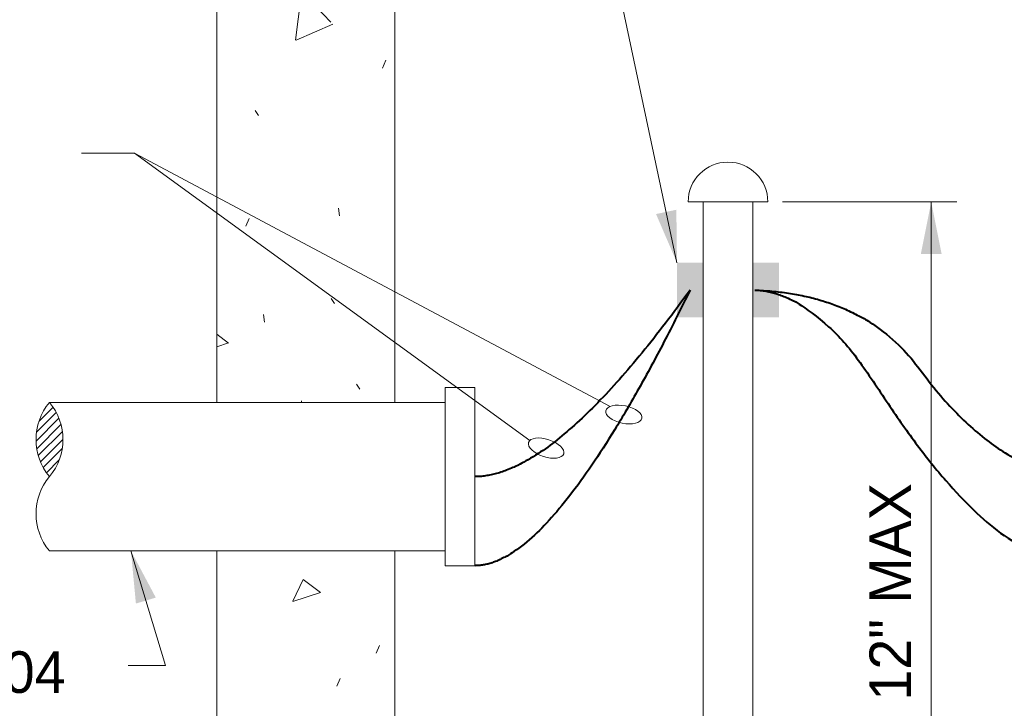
# Paper-space layout '113851LD001' of a CAD drawing. Header units: feet. Extents: x 0 to 34, y 0 to 22.
# Tile 70 of 74: x 13.2 to 16.1, y 13.6 to 15.6. Entities that reach past the tile are written whole.
import ezdxf

# ---------------------------------------------------------------- set-up
doc = ezdxf.new("R2010")
doc.units = ezdxf.units.FT
doc.header["$MEASUREMENT"] = 0
doc.layers.add('LT_P_Text', color=7, linetype='Continuous')
doc.styles.add('Style-ISO_FONTRIGHT', font='ISO_FONTRIGHT.shx')

psp = doc.layouts.new('113851LD001')

# ---------------------------------------------------------------- hatches: boundary and pattern name
at = {"layer": 'LT_P_Text', "linetype": 'Continuous', "lineweight": 13}
h = psp.add_hatch(dxfattribs=at)
h.set_pattern_fill('CONCRETE', scale=0.08556326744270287, style=0, pattern_type=2)
h.set_pattern_definition([(64.75100400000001, (13.76559770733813, 18.13105549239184), (-1.221969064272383, -2.355511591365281), [0.06911971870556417, -14.25464954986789]), (323.143443, (13.795080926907, 18.19357169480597), (-4.88787612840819, 3.533267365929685), [0.06276827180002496, -13.68198341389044]), (197.810793, (13.84530434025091, 18.15592240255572), (-2.443938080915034, -1.177755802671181), [0.08349554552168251, -3.766956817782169]), (82.610413, (14.03817566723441, 17.84865230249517), (-1.221968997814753, -8.244290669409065), [0.1438290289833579, -9.357127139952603]), (313.326271, (14.05667436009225, 17.99128678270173), (-10.9977212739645, 11.77755802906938), [0.12932939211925, -17.6796848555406]), (203.658183, (14.14541390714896, 17.8972050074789), (-2.443938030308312, -1.177755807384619), [0.1152477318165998, -14.55976242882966]), (62.581065, (13.58540428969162, 18.46890059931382), (-1.387313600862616e-08, -1.177755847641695), [0.1438343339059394, -2.509775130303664]), (294.755796, (13.65163907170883, 18.59657699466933), (-1.221968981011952, 2.355511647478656), [0.129271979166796, -11.54322310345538]), (185.007458, (13.7057718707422, 18.47918504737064), (-1.221969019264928, 1.804873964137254e-08), [0.118316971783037, -13.37484097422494]), (303.434902, (14.1415665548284, 18.28407196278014), (-2.443938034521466, 3.533267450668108), [0.01797727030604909, -15.50643459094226]), (66.02719400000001, (14.5980153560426, 18.57790033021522), (-1.221969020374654, -2.355511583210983), [0.02458070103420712, -8.998013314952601]), (66.02719400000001, (13.65218830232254, 17.67059873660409), (-1.221969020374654, -2.355511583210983), [0.02455503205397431, -8.998038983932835]), (66.02719400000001, (13.76144523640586, 17.9092281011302), (-1.221969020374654, -2.355511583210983), [0.02458070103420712, -8.998013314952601]), (276.576156, (14.16275775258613, 18.54418797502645), (5.818499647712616e-09, -1.177755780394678), [0.0225681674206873, -10.64743729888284]), (66.02719400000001, (13.89495507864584, 18.49242142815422), (-1.221969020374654, -2.355511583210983), [0.02455503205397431, -8.998038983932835]), (66.02719400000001, (13.45324403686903, 18.07429076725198), (-1.221969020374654, -2.355511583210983), [0.02456932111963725, -8.99802469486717]), (64.75100400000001, (13.41183586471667, 17.82063657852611), (-1.221969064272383, -2.355511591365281), [0.06913186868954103, -14.25463739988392]), (323.143443, (13.44132421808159, 17.88316373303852), (-4.88787612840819, 3.533267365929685), [0.06279317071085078, -13.68195851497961]), (197.810793, (13.49156756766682, 17.84549955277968), (-2.443938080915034, -1.177755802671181), [0.08351830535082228, -3.766934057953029]), (64.75100400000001, (14.36759920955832, 18.18790098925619), (-1.221969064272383, -2.355511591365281), [0.06911971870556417, -14.25464954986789]), (323.143443, (14.3970824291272, 18.25041719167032), (-4.88787612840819, 3.533267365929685), [0.06276827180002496, -13.68198341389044]), (197.810793, (14.44730584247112, 18.21276789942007), (-2.443938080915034, -1.177755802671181), [0.08349554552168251, -3.766956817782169]), (303.434902, (13.92302693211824, 17.64726126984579), (-2.443938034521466, 3.533267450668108), [0.01797727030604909, -15.50643459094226]), (303.434902, (14.2148656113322, 18.03720105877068), (-2.443938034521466, 3.533267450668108), [0.01799284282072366, -15.50641901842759]), (66.02719400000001, (13.53872293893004, 18.75377066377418), (-1.221969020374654, -2.355511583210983), [0.02455503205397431, -8.998038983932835]), (66.02719400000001, (14.28922462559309, 17.77013191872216), (-1.221969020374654, -2.355511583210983), [0.02455503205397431, -8.998038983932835]), (276.576156, (14.42455919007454, 18.46726899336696), (5.818499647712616e-09, -1.177755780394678), [0.0225681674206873, -10.64743729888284]), (276.576156, (13.61658149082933, 18.27764479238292), (5.818499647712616e-09, -1.177755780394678), [0.0225681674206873, -10.64743729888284]), (276.576156, (13.94671623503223, 18.23812157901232), (5.818499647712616e-09, -1.177755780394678), [0.0225681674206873, -10.64743729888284])])
h.paths.add_polyline_path([(13.38606587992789, 17.5985318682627), (13.38606587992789, 16.64934873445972), (13.81388136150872, 16.64934873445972), (13.81388136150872, 14.45361081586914), (14.32725993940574, 14.45361081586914), (14.32725993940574, 17.16272731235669), (13.84419122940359, 17.16272731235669), (13.84419122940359, 17.35057410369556), (14.07562151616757, 17.35057410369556), (14.07562151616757, 17.5985318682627)])
h = psp.add_hatch(dxfattribs=at)
h.set_pattern_fill('CONCRETE', scale=0.08556326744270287, style=0, pattern_type=2)
h.set_pattern_definition([(64.75100400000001, (14.38477338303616, 14.18871887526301), (-1.221969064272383, -2.355511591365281), [0.06911971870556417, -14.25464954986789]), (323.143443, (14.41425660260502, 14.25123499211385), (-4.88787612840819, 3.533267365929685), [0.06276827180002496, -13.68198341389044]), (197.810793, (14.46448001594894, 14.21358578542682), (-2.443938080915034, -1.177755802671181), [0.08349554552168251, -3.766956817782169]), (82.610413, (14.65735134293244, 13.90631568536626), (-1.221968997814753, -8.244290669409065), [0.1438290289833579, -9.357127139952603]), (313.326271, (14.67585003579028, 14.04895016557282), (-10.9977212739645, 11.77755802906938), [0.12932939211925, -17.6796848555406]), (203.658183, (14.76458958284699, 13.95486839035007), (-2.443938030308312, -1.177755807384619), [0.1152477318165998, -14.55976242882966]), (62.581065, (14.20457996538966, 14.5265638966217), (-1.387313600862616e-08, -1.177755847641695), [0.1438343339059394, -2.509775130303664]), (294.755796, (14.27081474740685, 14.65424037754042), (-1.221968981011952, 2.355511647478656), [0.129271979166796, -11.54322310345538]), (185.007458, (14.32494754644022, 14.53684843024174), (-1.221969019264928, 1.804873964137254e-08), [0.118316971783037, -13.37484097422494]), (303.434902, (14.76074223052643, 14.34173526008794), (-2.443938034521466, 3.533267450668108), [0.01797727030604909, -15.50643459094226]), (66.02719400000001, (15.21719103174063, 14.63556371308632), (-1.221969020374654, -2.355511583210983), [0.02458070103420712, -8.998013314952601]), (66.02719400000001, (14.27136397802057, 13.72826211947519), (-1.221969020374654, -2.355511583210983), [0.02455503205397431, -8.998038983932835]), (66.02719400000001, (14.38062091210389, 13.9668914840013), (-1.221969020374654, -2.355511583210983), [0.02458070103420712, -8.998013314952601]), (276.576156, (14.78193342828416, 14.60185127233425), (5.818499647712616e-09, -1.177755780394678), [0.0225681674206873, -10.64743729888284]), (66.02719400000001, (14.51413075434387, 14.55008481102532), (-1.221969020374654, -2.355511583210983), [0.02455503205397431, -8.998038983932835]), (66.02719400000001, (14.07241971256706, 14.13195415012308), (-1.221969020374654, -2.355511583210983), [0.02456932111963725, -8.99802469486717]), (64.75100400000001, (14.0310115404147, 13.87829996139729), (-1.221969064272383, -2.355511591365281), [0.06913186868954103, -14.25463739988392]), (323.143443, (14.06049997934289, 13.9408271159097), (-4.88787612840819, 3.533267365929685), [0.06279317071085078, -13.68195851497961]), (197.810793, (14.11074324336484, 13.90316293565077), (-2.443938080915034, -1.177755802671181), [0.08351830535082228, -3.766934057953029]), (64.75100400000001, (14.98677488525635, 14.24556437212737), (-1.221969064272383, -2.355511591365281), [0.06911971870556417, -14.25464954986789]), (323.143443, (15.01625810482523, 14.30808057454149), (-4.88787612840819, 3.533267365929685), [0.06276827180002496, -13.68198341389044]), (197.810793, (15.06648151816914, 14.27043128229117), (-2.443938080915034, -1.177755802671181), [0.08349554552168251, -3.766956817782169]), (303.434902, (14.54220260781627, 13.70492465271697), (-2.443938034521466, 3.533267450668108), [0.01797727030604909, -15.50643459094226]), (303.434902, (14.83404128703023, 14.09486444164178), (-2.443938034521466, 3.533267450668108), [0.01799284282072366, -15.50641901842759]), (66.02719400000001, (14.15789861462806, 14.81143404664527), (-1.221969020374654, -2.355511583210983), [0.02455503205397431, -8.998038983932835]), (66.02719400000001, (14.90840038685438, 13.82779530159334), (-1.221969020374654, -2.355511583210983), [0.02455503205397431, -8.998038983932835]), (276.576156, (15.04373486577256, 14.52493237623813), (5.818499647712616e-09, -1.177755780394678), [0.0225681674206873, -10.64743729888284]), (276.576156, (14.23575716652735, 14.33530817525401), (5.818499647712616e-09, -1.177755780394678), [0.0225681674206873, -10.64743729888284]), (276.576156, (14.56589191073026, 14.29578496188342), (5.818499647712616e-09, -1.177755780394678), [0.0225681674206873, -10.64743729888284])])
h.paths.add_polyline_path([(13.81388136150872, 14.02579447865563), (13.81388136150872, 13.32036849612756), (14.18729461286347, 13.32036849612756), (14.32725993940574, 13.32036849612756), (14.32725993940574, 14.02579447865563)])

# ---------------------------------------------------------------- linework, layer by layer
at = {"layer": 'LT_P_Text', "color": 7, "linetype": 'Continuous', "lineweight": 13}
for p, q in [((14.32725993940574, 17.41333869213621), (14.32725993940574, 14.45361081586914)), ((13.81388136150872, 16.64934873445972), (13.81388136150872, 14.45361081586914)), ((15.40273414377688, 15.03163384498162), (15.17315627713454, 15.03163384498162)), ((15.2166453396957, 15.03163384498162), (15.2166453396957, 13.32036849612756)), ((15.35924508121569, 15.03163384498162), (15.35924508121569, 13.32036849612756)), ((14.47273153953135, 14.49639244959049), (14.47273153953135, 13.98301284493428)), ((14.47273153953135, 14.49639244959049), (14.55829480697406, 14.49639244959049)), ((14.55829480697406, 14.49639244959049), (14.55829480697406, 13.98301284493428)), ((14.47273153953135, 14.45361081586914), (13.33166193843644, 14.45361081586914)), ((14.47273153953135, 14.02579447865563), (13.33166193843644, 14.02579447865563)), ((13.81388136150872, 14.02579447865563), (13.81388136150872, 13.32036849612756)), ((14.32725993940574, 14.02579447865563), (14.32725993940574, 13.32036849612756)), ((14.47273153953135, 13.98301284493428), (14.55829480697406, 13.98301284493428))]:
    psp.add_line(p, q, dxfattribs=at)
at = {"layer": 'LT_P_Text', "color": 9, "linetype": 'Continuous', "lineweight": 0}
for p, q in [((13.5772118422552, 15.17265204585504), (14.71636708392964, 14.34391527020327)), ((15.44547037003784, 15.03163384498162), (15.94749410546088, 15.03163384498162)), ((15.87393240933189, 15.03163384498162), (15.87393240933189, 13.32036849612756))]:
    psp.add_line(p, q, dxfattribs=at)
at = {"layer": 'LT_P_Text', "color": 7, "linetype": 'Continuous', "lineweight": 0}
for p, q in [((13.35115791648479, 14.42455267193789), (13.29417759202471, 14.36757234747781)), ((13.34210358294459, 14.43969923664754), (13.30122822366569, 14.39882387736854)), ((13.35878301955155, 14.40797687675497), (13.2929229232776, 14.34211678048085)), ((13.36479118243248, 14.38978414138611), (13.29500513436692, 14.31999809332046)), ((13.36886890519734, 14.36966096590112), (13.29944894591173, 14.30024100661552)), ((13.37046227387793, 14.34705343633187), (13.30575606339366, 14.28234722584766)), ((13.36845341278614, 14.32084367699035), (13.31364036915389, 14.26603063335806)), ((13.35980891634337, 14.28799828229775), (13.32292996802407, 14.25111933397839))]:
    psp.add_line(p, q, dxfattribs=at)
at = {"layer": 'LT_P_Text', "color": 7, "linetype": 'Continuous', "lineweight": 13, "flags": 128}
for points in [[(13.38606587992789, 17.5985318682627), (13.38606587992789, 16.64934873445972), (13.81388136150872, 16.64934873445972), (13.81388136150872, 14.45361081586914), (14.32725993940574, 14.45361081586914), (14.32725993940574, 17.16272731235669), (13.84419122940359, 17.16272731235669), (13.84419122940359, 17.35057410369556), (14.07562151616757, 17.35057410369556), (14.07562151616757, 17.5985318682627), (13.38606587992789, 17.5985318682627)], [(13.81388136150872, 14.02579447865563), (13.81388136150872, 13.32036849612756), (14.18729461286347, 13.32036849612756), (14.32725993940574, 13.32036849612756), (14.32725993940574, 14.02579447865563), (13.81388136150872, 14.02579447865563)]]:
    psp.add_lwpolyline(points, close=True, dxfattribs=at)
at = {"layer": 'LT_P_Text', "color": 9, "linetype": 'Continuous', "lineweight": 0, "flags": 128}
for points in [[(15.14084077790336, 14.85645850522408), (14.95605276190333, 15.72656268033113), (14.80282799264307, 15.72656268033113)], [(14.94842948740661, 14.44205089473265), (13.5772118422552, 15.17265204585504), (13.42398707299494, 15.17265204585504)], [(13.56648732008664, 14.02579447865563), (13.66574698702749, 13.69529775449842), (13.55879290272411, 13.69529775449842)]]:
    psp.add_lwpolyline(points, dxfattribs=at)
at = {"layer": 'LT_P_Text', "color": 7, "linetype": 'Continuous', "lineweight": 13}
for centre, radius, start, end in [((15.28794521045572, 15.03163384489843), 0.1147889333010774, 0, 180), ((13.45967053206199, 14.34665673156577), 0.166809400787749, 140.1204779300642, 219.8795220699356), ((13.45967053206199, 14.13274856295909), 0.166809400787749, 140.1204779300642, 219.8795220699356)]:
    psp.add_arc(centre, radius, start, end, dxfattribs=at)
at = {"layer": 'LT_P_Text', "color": 7, "linetype": 'Continuous', "lineweight": 13, "extrusion": (0, 0, -1)}
psp.add_arc((-13.20365334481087, 14.34665673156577), 0.166809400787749, 140.1204779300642, 219.8795220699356, dxfattribs=at)
at = {"layer": 'LT_P_Text', "color": 9, "linetype": 'Continuous', "lineweight": 0}
for centre, major_axis, ratio in [((14.98761198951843, 14.41881007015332), (-0.05224445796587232, 0.01070559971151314), 0.4734389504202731), ((14.76356474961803, 14.32198506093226), (-0.05071528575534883, 0.0164940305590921), 0.473438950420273)]:
    psp.add_ellipse(centre, major_axis=major_axis, ratio=ratio, dxfattribs=at)
at = {"layer": 'LT_P_Text', "color": 7, "linetype": 'Continuous', "lineweight": 40}
for points in [[(15.17874305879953, 14.77762960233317), (14.79001599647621, 14.23970264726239), (14.55829480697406, 14.23970264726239)], [(15.17874305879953, 14.77762960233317), (14.79001599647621, 13.98301284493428), (14.55829480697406, 13.98301284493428)]]:
    psp.add_open_spline(points, degree=2, dxfattribs=at)
for points, knots in [([(15.36513864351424, 14.77762960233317), (15.68070184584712, 14.76608086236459), (16.06845087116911, 14.23970264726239), (16.31328144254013, 14.23970264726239)], [0, 0, 0, 0.4064742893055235, 1, 1, 1]), ([(15.36513864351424, 14.77762960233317), (15.5429526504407, 14.7712996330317), (16.04917265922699, 13.98301284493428), (16.31328144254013, 13.98301284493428)], [0, 0, 0, 0.3597394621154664, 1, 1, 1])]:
    psp.add_open_spline(points, degree=2, knots=knots, dxfattribs=at)
at = {"layer": 'LT_P_Text', "color": 9, "linetype": 'Continuous', "lineweight": 0}
for points in [[(15.90387955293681, 14.88189812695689), (15.87393240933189, 15.03163384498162), (15.84398526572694, 14.88189812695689)], [(15.08044066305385, 14.99670629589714), (15.14084077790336, 14.85645850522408), (15.1390282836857, 15.00914881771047)]]:
    psp.add_solid(points, dxfattribs=at)
at = {"layer": 'LT_P_Text', "color": 7, "linetype": 'Continuous', "lineweight": 0, "extrusion": (0, 0, -1)}
psp.add_solid([(-15.14084077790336, 14.85645850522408), (-15.2166453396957, 14.85645850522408), (-15.14084077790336, 14.69880069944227), (-15.2166453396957, 14.69880069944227)], dxfattribs=at)
at = {"layer": 'LT_P_Text', "color": 7, "linetype": 'Continuous', "lineweight": 0}
psp.add_solid([(15.35924508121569, 14.85645850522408), (15.43504964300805, 14.85645850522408), (15.35924508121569, 14.69880069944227), (15.43504964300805, 14.69880069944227)], dxfattribs=at)
at = {"layer": 'LT_P_Text', "color": 9, "linetype": 'Continuous', "lineweight": 0, "extrusion": (0, 0, -1)}
psp.add_solid([(-13.63823912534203, 13.89100095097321), (-13.56648732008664, 14.02579447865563), (-13.58087609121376, 13.87377283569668)], dxfattribs=at)

# ---------------------------------------------------------------- texts
at = {"layer": 'LT_P_Text', "color": 7, "linetype": 'Continuous', "lineweight": 30, "insert": (15.75574322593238, 13.59412973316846), "char_height": 0.119788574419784, "attachment_point": 4, "rotation": 90, "line_spacing_factor": 0.8999993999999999, "style": 'Style-ISO_FONTRIGHT'}
psp.add_mtext('12" MAX', dxfattribs=at)
at = {"layer": 'LT_P_Text', "color": 7, "linetype": 'Continuous', "lineweight": 30, "insert": (12.47878294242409, 13.7651743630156), "char_height": 0.119788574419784, "attachment_point": 4, "line_spacing_factor": 0.8999993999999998, "style": 'Style-ISO_FONTRIGHT'}
psp.add_mtext('TYPICAL\\PRMC 725.04', dxfattribs=at)

doc.saveas('drawing.dxf')
